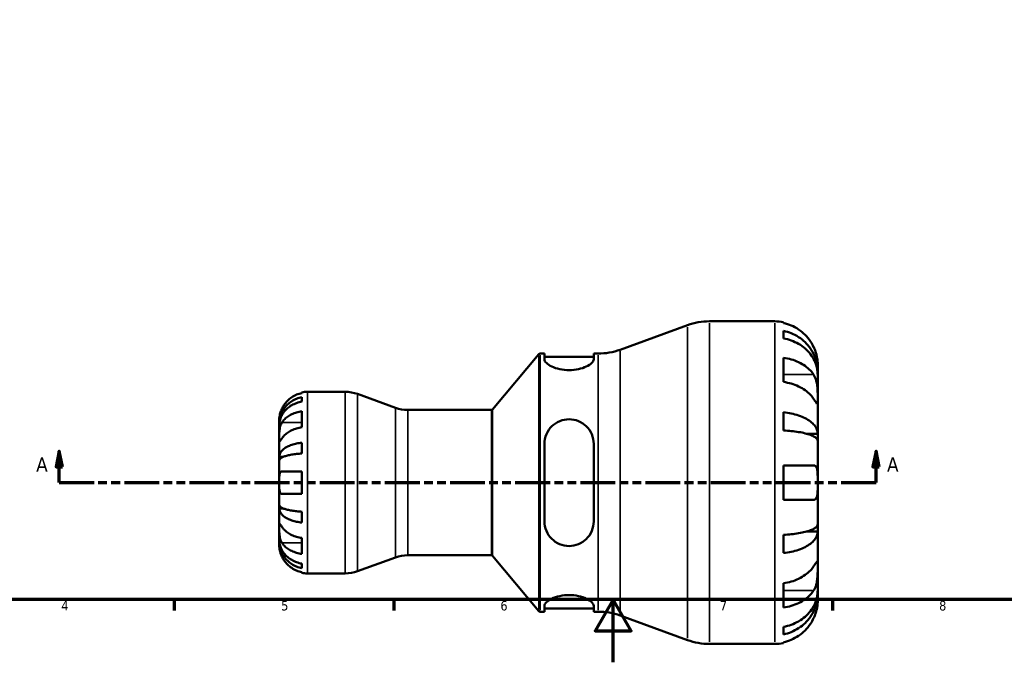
# Model space of a CAD drawing. Header units: millimetres. Extents: x 0 to 905, y -151 to 594.
# Tile 3 of 9: x 231 to 545, y 0 to 205. Entities that reach past the tile are written whole.
import ezdxf

# ---------------------------------------------------------------- set-up
doc = ezdxf.new("R2010")
doc.units = ezdxf.units.MM
doc.linetypes.add('DOUBLE_DASH_CHAIN', pattern=[1.2403, 0.6614, -0.0827, 0.1654, -0.0827, 0.1654, -0.0827])
for name, color, linetype, lineweight in [('Border (ANSI)', 7, 'Continuous', 70), ('Section Line (ANSI)', 7, 'DOUBLE_DASH_CHAIN', 70), ('Visible (ANSI)', 7, 'Continuous', 50), ('Visible Narrow (ANSI)', 7, 'Continuous', 35)]:
    doc.layers.add(name, color=color, linetype=linetype, lineweight=lineweight)
doc.styles.add('Label Text (ANSI)', font='tahoma.ttf')
doc.styles.add('Note Text (ANSI)', font='tahoma.ttf')

# ---------------------------------------------------------------- blocks, each defined once
blk = doc.blocks.new('Borders Default Border')
at = {"layer": 'Border (ANSI)'}
for p, q in [((280.33, 20), (280.33, 16.55)), ((350.42, 20), (350.42, 16.55)), ((490.58, 20), (490.58, 16.55))]:
    blk.add_line(p, q, dxfattribs=at)
at = {"layer": 'Border (ANSI)', "flags": 128}
for points in [[(20, 20), (20, 574), (821, 574), (821, 20), (20, 20)], [(420.5, 0), (420.5, 20), (414.73, 10), (426.27, 10), (420.5, 20)]]:
    blk.add_lwpolyline(points, dxfattribs=at)
at = {"layer": 'Border (ANSI)', "color": 230, "true_color": 0xff0080, "char_height": 3.05, "attachment_point": 7, "style": 'Note Text (ANSI)'}
for s, insert in [('4', (244.23, 16.55)), ('5', (314.48, 16.49)), ('6', (384.49, 16.49)), ('7', (454.6, 16.55)), ('8', (524.63, 16.48))]:
    blk.add_mtext(s, dxfattribs=dict(at, insert=insert))
blk = doc.blocks.new('2dTransSection0')
at = {"layer": 'Section Line (ANSI)', "linetype": 'Continuous'}
for p, q in [((243.57, 67.36), (242.57, 62.36)), ((243.57, 62.36), (243.57, 67.36)), ((244.57, 62.36), (243.57, 67.36)), ((504.5, 67.36), (503.5, 62.36)), ((504.5, 62.36), (504.5, 67.36)), ((505.5, 62.36), (504.5, 67.36)), ((242.57, 62.36), (244.57, 62.36)), ((243.57, 57.36), (243.57, 62.36)), ((503.5, 62.36), (505.5, 62.36)), ((504.5, 57.36), (504.5, 62.36)), ((243.57, 57.36), (254.78, 57.36)), ((493.3, 57.36), (504.5, 57.36))]:
    blk.add_line(p, q, dxfattribs=at)
at = {"layer": 'Section Line (ANSI)', "linetype": 'DOUBLE_DASH_CHAIN', "ltscale": 16.778378}
blk.add_line((243.57, 57.36), (504.5, 57.36), dxfattribs=at)
at = {"layer": 'Section Line (ANSI)', "linetype": 'Continuous', "flags": 128}
for points in [[(244.57, 62.36), (243.57, 67.36), (242.57, 62.36), (244.57, 62.36)], [(505.5, 62.36), (504.5, 67.36), (503.5, 62.36), (505.5, 62.36)]]:
    blk.add_lwpolyline(points, dxfattribs=at)
at = {"layer": 'Section Line (ANSI)'}
for points in [[(244.57, 62.36), (243.57, 67.36), (242.57, 62.36), (244.57, 62.36)], [(505.5, 62.36), (504.5, 67.36), (503.5, 62.36), (505.5, 62.36)]]:
    blk.add_solid(points, dxfattribs=at)
at = {"layer": 'Section Line (ANSI)', "char_height": 4.57, "attachment_point": 7, "style": 'Label Text (ANSI)'}
for insert in [(236.21, 60.86), (507.98, 60.86)]:
    blk.add_mtext('A', dxfattribs=dict(at, insert=insert))

msp = doc.modelspace()

# ---------------------------------------------------------------- linework, layer by layer
at = {"layer": 'Visible (ANSI)'}
for p, q in [((422.737, 99.802), (444.21, 107.618)), ((451.256, 108.86), (472.143, 108.86)), ((474.883, 108.583), (474.883, 108.289)), ((474.883, 105.796), (474.883, 103.395)), ((381.993, 80.739), (396.797, 98.382)), ((397.18, 98.56), (398.561, 98.56)), ((398.561, 98.56), (398.561, 96.662)), ((398.561, 97.53), (414.311, 97.53)), ((414.311, 98.56), (415.692, 98.56)), ((414.311, 96.662), (414.311, 98.56)), ((474.883, 97.248), (474.883, 89.498)), ((485.843, 92.746), (485.843, 95.16)), ((485.843, 92.746), (485.798, 92.746)), ((485.843, 91.781), (485.843, 92.746)), ((485.843, 84.089), (485.843, 91.781)), ((321.043, 85.953), (321.043, 86.178)), ((322.843, 86.36), (334.898, 86.36)), ((350.956, 81.26), (338.865, 85.661)), ((321.043, 83.212), (321.043, 84.645)), ((485.843, 72.982), (485.843, 84.089)), ((321.043, 75.032), (321.043, 80.124)), ((354.924, 80.56), (381.61, 80.56)), ((474.883, 79.823), (474.883, 74.028)), ((313.843, 76.073), (313.843, 77.36)), ((313.843, 75.583), (313.843, 76.073)), ((313.843, 76.073), (313.861, 76.073)), ((313.843, 71.502), (313.843, 75.583)), ((485.843, 72.982), (482.243, 72.982)), ((485.843, 70.653), (485.843, 72.982)), ((313.843, 65.601), (313.843, 71.502)), ((321.043, 66.635), (321.043, 70.095)), ((398.561, 69.72), (398.561, 45)), ((414.311, 45), (414.311, 69.72)), ((485.843, 57.36), (485.843, 70.653)), ((313.843, 64.419), (313.843, 65.601)), ((313.843, 65.601), (315.168, 65.601)), ((313.843, 57.36), (313.843, 64.419)), ((321.043, 53.76), (321.043, 60.96)), ((474.883, 62.84), (474.883, 51.88)), ((313.843, 50.302), (313.843, 57.36)), ((485.843, 44.067), (485.843, 57.36)), ((313.843, 49.119), (313.843, 50.302)), ((313.843, 43.218), (313.843, 49.119)), ((313.843, 49.119), (315.168, 49.119)), ((321.043, 44.626), (321.043, 48.085)), ((485.843, 41.739), (485.843, 44.067)), ((313.843, 39.137), (313.843, 43.218)), ((485.843, 41.739), (482.243, 41.739)), ((485.843, 30.632), (485.843, 41.739)), ((313.843, 38.647), (313.843, 39.137)), ((313.843, 37.36), (313.843, 38.647)), ((313.843, 38.647), (313.861, 38.647)), ((321.043, 34.597), (321.043, 39.688)), ((474.883, 40.692), (474.883, 34.897)), ((321.043, 30.075), (321.043, 31.508)), ((350.956, 33.461), (338.865, 29.06)), ((354.924, 34.16), (381.61, 34.16)), ((381.993, 33.982), (396.797, 16.339)), ((321.043, 28.542), (321.043, 28.768)), ((322.843, 28.36), (334.898, 28.36)), ((485.843, 22.939), (485.843, 30.632)), ((474.883, 25.223), (474.883, 17.473)), ((485.843, 21.975), (485.843, 22.939)), ((485.843, 21.975), (485.798, 21.975)), ((485.843, 19.56), (485.843, 21.975)), ((397.18, 16.16), (398.561, 16.16)), ((398.561, 18.058), (398.561, 16.16)), ((398.561, 17.19), (414.311, 17.19)), ((414.311, 16.16), (414.311, 18.058)), ((414.311, 16.16), (415.692, 16.16)), ((422.737, 14.918), (444.21, 7.102)), ((474.883, 11.325), (474.883, 8.925)), ((474.883, 6.431), (474.883, 6.137)), ((451.256, 5.86), (472.143, 5.86))]:
    msp.add_line(p, q, dxfattribs=at)
for centre, radius, start, end in [((451.256, 88.26), 20.6, 90, 110), ((472.143, 95.16), 13.7, 78.46304, 90), ((397.18, 98.06), 0.5, 90, 140), ((415.692, 119.16), 20.6, 270, 290), ((322.843, 77.36), 9, 90, 101.53696), ((334.898, 74.76), 11.6, 70, 90), ((354.924, 92.16), 11.6, 250, 270), ((381.61, 81.06), 0.5, 270, 320), ((354.924, 22.56), 11.6, 90, 110), ((381.61, 33.66), 0.5, 40, 90), ((322.843, 37.36), 9, 258.46304, 270), ((334.898, 39.96), 11.6, 270, 290), ((397.18, 16.66), 0.5, 220, 270), ((415.692, -4.44), 20.6, 70, 90), ((451.256, 26.46), 20.6, 250, 270), ((472.143, 19.56), 13.7, 270, 281.53696)]:
    msp.add_arc(centre, radius, start, end, dxfattribs=at)
for points, knots in [([(484.543, 100.64), (484.259, 101.249), (483.915, 101.867), (483.011, 103.226), (482.416, 103.943), (481.219, 105.144), (480.507, 105.74), (478.975, 106.768), (478.154, 107.2), (476.615, 107.839), (475.76, 108.109), (474.883, 108.289)], [6.7014631, 6.7014631, 6.7014631, 6.7014631, 6.8954608, 6.8954608, 7.1504627, 7.1504627, 7.4042493, 7.4042493, 7.6580359, 7.6580359, 7.9042107, 7.9042107, 7.9042107, 7.9042107]), ([(474.883, 105.796), (475.762, 105.621), (476.62, 105.359), (478.16, 104.741), (478.981, 104.323), (480.514, 103.33), (481.225, 102.754), (482.422, 101.593), (483.016, 100.902), (484.042, 99.412), (484.473, 98.614), (485.121, 97.094), (485.399, 96.232), (485.76, 94.469), (485.843, 93.569), (485.843, 92.746)], [0.2599146, 0.2599146, 0.2599146, 0.2599146, 0.5066244, 0.5066244, 0.7603314, 0.7603314, 1.0140383, 1.0140383, 1.2683929, 1.2683929, 1.5227474, 1.5227474, 1.7780365, 1.7780365, 2.0333255, 2.0333255, 2.0333255, 2.0333255]), ([(485.843, 91.781), (485.843, 92.514), (485.76, 93.315), (485.399, 94.884), (485.121, 95.651), (484.473, 97.004), (484.042, 97.714), (483.016, 99.04), (482.422, 99.656), (481.225, 100.688), (480.514, 101.201), (478.981, 102.085), (478.16, 102.456), (476.62, 103.007), (475.762, 103.24), (474.883, 103.395)], [6.1080207, 6.1080207, 6.1080207, 6.1080207, 6.3633097, 6.3633097, 6.6185987, 6.6185987, 6.8729533, 6.8729533, 7.1273079, 7.1273079, 7.3810148, 7.3810148, 7.6347217, 7.6347217, 7.8814316, 7.8814316, 7.8814316, 7.8814316]), ([(485.843, 95.16), (485.843, 95.16), (485.844, 95.225), (485.839, 95.492), (485.833, 95.706), (485.783, 96.362), (485.726, 96.846), (485.54, 97.782), (485.443, 98.182), (485.226, 98.915), (485.118, 99.238), (484.868, 99.904), (484.725, 100.245), (484.561, 100.601), (484.552, 100.62), (484.543, 100.64)], [-3.8069636, -3.8069636, -3.8069636, -3.8069636, -3.66149521, -3.66149521, -3.50091008, -3.50091008, -3.28761589, -3.28761589, -3.14678887, -3.14678887, -3.03965239, -3.03965239, -2.92712913, -2.92712913, -2.92052485, -2.92052485, -2.92052485, -2.92052485]), ([(414.311, 96.662), (414.311, 96.342), (414.102, 95.956), (413.268, 95.162), (412.644, 94.755), (411.24, 94.094), (410.381, 93.788), (408.477, 93.363), (407.43, 93.249), (405.442, 93.249), (404.395, 93.363), (402.491, 93.788), (401.632, 94.094), (400.228, 94.755), (399.604, 95.162), (398.77, 95.956), (398.561, 96.342), (398.561, 96.662)], [1.2026214, 1.2026214, 1.2026214, 1.2026214, 1.5235617, 1.5235617, 1.844502, 1.844502, 2.1425977, 2.1425977, 2.4406934, 2.4406934, 2.738789, 2.738789, 3.0368847, 3.0368847, 3.357825, 3.357825, 3.6787653, 3.6787653, 3.6787653, 3.6787653]), ([(474.883, 97.248), (475.76, 97.12), (476.615, 96.929), (478.154, 96.477), (478.975, 96.171), (480.507, 95.445), (481.219, 95.024), (482.416, 94.174), (483.011, 93.667), (483.915, 92.706), (484.259, 92.269), (484.543, 91.839)], [0.2599207, 0.2599207, 0.2599207, 0.2599207, 0.5060955, 0.5060955, 0.7598821, 0.7598821, 1.0136687, 1.0136687, 1.2686706, 1.2686706, 1.4626683, 1.4626683, 1.4626683, 1.4626683]), ([(484.543, 91.839), (484.615, 91.729), (484.685, 91.614), (484.9, 91.227), (485.033, 90.935), (485.276, 90.285), (485.382, 89.927), (485.593, 89.018), (485.677, 88.458), (485.8, 87.202), (485.824, 86.519), (485.846, 85.21), (485.843, 84.601), (485.843, 84.089)], [-0.88258817, -0.88258817, -0.88258817, -0.88258817, -0.83131882, -0.83131882, -0.71751154, -0.71751154, -0.59663723, -0.59663723, -0.42537059, -0.42537059, -0.21744966, -0.21744966, 0, 0, 0, 0]), ([(484.543, 84.089), (484.259, 84.519), (483.915, 84.956), (483.011, 85.917), (482.416, 86.424), (481.219, 87.274), (480.507, 87.695), (478.975, 88.422), (478.154, 88.727), (476.615, 89.179), (475.76, 89.37), (474.883, 89.498)], [6.7014618, 6.7014618, 6.7014618, 6.7014618, 6.8954596, 6.8954596, 7.1504614, 7.1504614, 7.404248, 7.404248, 7.6580347, 7.6580347, 7.9042095, 7.9042095, 7.9042095, 7.9042095]), ([(321.043, 85.953), (320.469, 85.834), (319.908, 85.657), (318.898, 85.237), (318.359, 84.953), (317.352, 84.277), (316.885, 83.885), (316.099, 83.095), (315.707, 82.622), (315.121, 81.74), (314.902, 81.348), (314.719, 80.96)], [0.17075309, 0.17075309, 0.17075309, 0.17075309, 0.33215152, 0.33215152, 0.49888818, 0.49888818, 0.66562485, 0.66562485, 0.83351137, 0.83351137, 0.95687373, 0.95687373, 0.95687373, 0.95687373]), ([(313.843, 76.073), (313.843, 76.614), (313.898, 77.206), (314.135, 78.363), (314.317, 78.93), (314.744, 79.928), (315.026, 80.452), (315.7, 81.431), (316.091, 81.885), (316.877, 82.647), (317.344, 83.025), (318.351, 83.678), (318.89, 83.952), (319.902, 84.358), (320.466, 84.531), (321.043, 84.645)], [4.0142509, 4.0142509, 4.0142509, 4.0142509, 4.1819549, 4.1819549, 4.3496588, 4.3496588, 4.5167189, 4.5167189, 4.6837789, 4.6837789, 4.8504333, 4.8504333, 5.0170876, 5.0170876, 5.1791816, 5.1791816, 5.1791816, 5.1791816]), ([(321.043, 83.212), (320.466, 83.11), (319.902, 82.957), (318.89, 82.595), (318.351, 82.351), (317.344, 81.771), (316.877, 81.434), (316.091, 80.756), (315.7, 80.351), (315.026, 79.481), (314.744, 79.014), (314.317, 78.126), (314.135, 77.622), (313.898, 76.591), (313.843, 76.065), (313.843, 75.583)], [0.1707461, 0.1707461, 0.1707461, 0.1707461, 0.33284, 0.33284, 0.4994944, 0.4994944, 0.6661487, 0.6661487, 0.8332087, 0.8332087, 1.0002688, 1.0002688, 1.1679728, 1.1679728, 1.3356767, 1.3356767, 1.3356767, 1.3356767]), ([(485.843, 84.089), (485.843, 83.796), (485.843, 83.537), (485.841, 83.082), (485.838, 82.894), (485.812, 82.57), (485.783, 82.479), (485.661, 82.489), (485.572, 82.581), (485.355, 82.87), (485.248, 83.026), (485.001, 83.394), (484.863, 83.603), (484.657, 83.916), (484.601, 84.001), (484.543, 84.089)], [0, 0, 0, 0, 0.12440624, 0.12440624, 0.25737577, 0.25737577, 0.43640639, 0.43640639, 0.60674695, 0.60674695, 0.72547468, 0.72547468, 0.84017914, 0.84017914, 0.8811518, 0.8811518, 0.8811518, 0.8811518]), ([(314.719, 80.96), (314.652, 80.817), (314.588, 80.673), (314.438, 80.313), (314.357, 80.099), (314.208, 79.658), (314.143, 79.434), (314.009, 78.908), (313.955, 78.622), (313.873, 78.06), (313.856, 77.81), (313.841, 77.454), (313.843, 77.36), (313.843, 77.36)], [-0.57647647, -0.57647647, -0.57647647, -0.57647647, -0.52968676, -0.52968676, -0.46054026, -0.46054026, -0.38562403, -0.38562403, -0.27730827, -0.27730827, -0.14258086, -0.14258086, 0, 0, 0, 0]), ([(314.719, 76.593), (314.9, 76.865), (315.117, 77.139), (315.697, 77.759), (316.086, 78.093), (316.871, 78.653), (317.339, 78.932), (318.347, 79.412), (318.887, 79.614), (319.901, 79.913), (320.465, 80.04), (321.043, 80.124)], [4.42789013, 4.42789013, 4.42789013, 4.42789013, 4.54980941, 4.54980941, 4.7172218, 4.7172218, 4.88443989, 4.88443989, 5.05165798, 5.05165798, 5.21398971, 5.21398971, 5.21398971, 5.21398971]), ([(474.883, 79.823), (475.762, 79.732), (476.62, 79.594), (478.16, 79.27), (478.981, 79.051), (480.514, 78.53), (481.225, 78.228), (482.422, 77.62), (483.016, 77.257), (484.042, 76.476), (484.473, 76.058), (485.121, 75.261), (485.399, 74.809), (485.76, 73.885), (485.843, 73.414), (485.843, 72.982)], [0.2599146, 0.2599146, 0.2599146, 0.2599146, 0.5066244, 0.5066244, 0.7603314, 0.7603314, 1.0140383, 1.0140383, 1.2683929, 1.2683929, 1.5227474, 1.5227474, 1.7780365, 1.7780365, 2.0333255, 2.0333255, 2.0333255, 2.0333255]), ([(313.843, 71.502), (313.843, 71.686), (313.843, 71.888), (313.844, 72.339), (313.846, 72.589), (313.861, 73.217), (313.879, 73.603), (313.956, 74.356), (314.011, 74.717), (314.148, 75.303), (314.216, 75.532), (314.374, 75.957), (314.462, 76.151), (314.61, 76.422), (314.664, 76.51), (314.719, 76.593)], [0, 0, 0, 0, 0.07774953, 0.07774953, 0.16081914, 0.16081914, 0.27783798, 0.27783798, 0.3882896, 0.3882896, 0.46542959, 0.46542959, 0.54035429, 0.54035429, 0.57953204, 0.57953204, 0.57953204, 0.57953204]), ([(398.561, 69.72), (398.561, 70.741), (398.77, 71.815), (399.604, 73.78), (400.228, 74.671), (401.632, 76.031), (402.491, 76.613), (404.395, 77.395), (405.442, 77.595), (406.436, 77.595), (407.43, 77.595), (408.477, 77.395), (410.381, 76.613), (411.24, 76.031), (412.644, 74.671), (413.268, 73.78), (414.102, 71.815), (414.311, 70.741), (414.311, 69.72)], [-1.238072, -1.238072, -1.238072, -1.238072, -0.9171317, -0.9171317, -0.5961913, -0.5961913, -0.2980957, -0.2980957, 0, 0, 0, 0.2980957, 0.2980957, 0.5961913, 0.5961913, 0.9171317, 0.9171317, 1.238072, 1.238072, 1.238072, 1.238072]), ([(321.043, 75.032), (320.469, 74.949), (319.908, 74.823), (318.898, 74.526), (318.359, 74.326), (317.352, 73.848), (316.885, 73.571), (316.099, 73.012), (315.707, 72.678), (315.121, 72.054), (314.902, 71.776), (314.719, 71.502)], [0.17075309, 0.17075309, 0.17075309, 0.17075309, 0.33215152, 0.33215152, 0.49888818, 0.49888818, 0.66562485, 0.66562485, 0.83351137, 0.83351137, 0.95687373, 0.95687373, 0.95687373, 0.95687373]), ([(485.843, 70.653), (485.843, 70.867), (485.76, 71.099), (485.399, 71.555), (485.121, 71.778), (484.473, 72.171), (484.042, 72.378), (483.016, 72.763), (482.422, 72.942), (481.225, 73.242), (480.514, 73.391), (478.981, 73.648), (478.16, 73.756), (476.62, 73.916), (475.762, 73.983), (474.883, 74.028)], [6.108021, 6.108021, 6.108021, 6.108021, 6.3633101, 6.3633101, 6.6185991, 6.6185991, 6.8729537, 6.8729537, 7.1273082, 7.1273082, 7.3810152, 7.3810152, 7.6347221, 7.6347221, 7.881432, 7.881432, 7.881432, 7.881432]), ([(314.719, 71.502), (314.66, 71.414), (314.603, 71.329), (314.453, 71.104), (314.366, 70.975), (314.21, 70.75), (314.142, 70.656), (314.008, 70.49), (313.955, 70.443), (313.873, 70.456), (313.856, 70.547), (313.841, 70.9), (313.843, 71.166), (313.843, 71.502)], [-0.58004807, -0.58004807, -0.58004807, -0.58004807, -0.5384523, -0.5384523, -0.46383793, -0.46383793, -0.3862639, -0.3862639, -0.27840269, -0.27840269, -0.14277912, -0.14277912, 0, 0, 0, 0]), ([(313.843, 65.601), (313.843, 65.885), (313.898, 66.195), (314.135, 66.802), (314.317, 67.099), (314.744, 67.622), (315.026, 67.897), (315.7, 68.41), (316.091, 68.648), (316.877, 69.047), (317.344, 69.246), (318.351, 69.588), (318.89, 69.731), (319.902, 69.945), (320.466, 70.035), (321.043, 70.095)], [4.0142509, 4.0142509, 4.0142509, 4.0142509, 4.1819549, 4.1819549, 4.3496588, 4.3496588, 4.5167189, 4.5167189, 4.6837789, 4.6837789, 4.8504333, 4.8504333, 5.0170876, 5.0170876, 5.1791816, 5.1791816, 5.1791816, 5.1791816]), ([(321.043, 66.635), (320.466, 66.606), (319.902, 66.561), (318.89, 66.456), (318.351, 66.385), (317.344, 66.217), (316.877, 66.119), (316.091, 65.922), (315.7, 65.804), (315.026, 65.551), (314.744, 65.416), (314.317, 65.157), (314.135, 65.011), (313.898, 64.711), (313.843, 64.559), (313.843, 64.419)], [0.1707461, 0.1707461, 0.1707461, 0.1707461, 0.33284, 0.33284, 0.4994944, 0.4994944, 0.6661487, 0.6661487, 0.8332087, 0.8332087, 1.0002688, 1.0002688, 1.1679728, 1.1679728, 1.3356767, 1.3356767, 1.3356767, 1.3356767]), ([(313.843, 57.36), (313.843, 57.64), (313.843, 57.92), (313.845, 58.488), (313.847, 58.773), (313.87, 59.451), (313.898, 59.814), (314.005, 60.316), (314.065, 60.486), (314.204, 60.718), (314.272, 60.794), (314.432, 60.907), (314.523, 60.941), (314.654, 60.958), (314.686, 60.96), (314.719, 60.96)], [-2.49913258, -2.49913258, -2.49913258, -2.49913258, -2.41505436, -2.41505436, -2.32384732, -2.32384732, -2.1841143, -2.1841143, -2.08674766, -2.08674766, -2.01440674, -2.01440674, -1.93994266, -1.93994266, -1.91637503, -1.91637503, -1.91637503, -1.91637503]), ([(314.719, 60.96), (314.9, 60.96), (315.117, 60.96), (315.697, 60.96), (316.086, 60.96), (316.871, 60.96), (317.339, 60.96), (318.347, 60.96), (318.887, 60.96), (319.901, 60.96), (320.465, 60.96), (321.043, 60.96)], [4.42789013, 4.42789013, 4.42789013, 4.42789013, 4.54980941, 4.54980941, 4.7172218, 4.7172218, 4.88443989, 4.88443989, 5.05165798, 5.05165798, 5.21398971, 5.21398971, 5.21398971, 5.21398971]), ([(474.883, 62.84), (475.76, 62.84), (476.615, 62.84), (478.154, 62.84), (478.975, 62.84), (480.507, 62.84), (481.219, 62.84), (482.416, 62.84), (483.011, 62.84), (483.915, 62.84), (484.259, 62.84), (484.543, 62.84)], [0.2599207, 0.2599207, 0.2599207, 0.2599207, 0.5060955, 0.5060955, 0.7598821, 0.7598821, 1.0136687, 1.0136687, 1.2686706, 1.2686706, 1.4626683, 1.4626683, 1.4626683, 1.4626683]), ([(484.543, 62.84), (484.662, 62.84), (484.774, 62.822), (484.981, 62.749), (485.075, 62.694), (485.268, 62.527), (485.361, 62.404), (485.582, 61.976), (485.675, 61.611), (485.8, 60.675), (485.824, 60.1), (485.846, 58.802), (485.843, 58.086), (485.843, 57.36)], [-0.88750525, -0.88750525, -0.88750525, -0.88750525, -0.80173063, -0.80173063, -0.71749065, -0.71749065, -0.61201244, -0.61201244, -0.42351907, -0.42351907, -0.21762077, -0.21762077, 0, 0, 0, 0]), ([(314.719, 53.76), (314.652, 53.76), (314.588, 53.769), (314.438, 53.812), (314.357, 53.858), (314.208, 53.995), (314.143, 54.091), (314.009, 54.381), (313.955, 54.599), (313.873, 55.181), (313.856, 55.56), (313.841, 56.414), (313.843, 56.885), (313.843, 57.36)], [-0.57647647, -0.57647647, -0.57647647, -0.57647647, -0.52968676, -0.52968676, -0.46054026, -0.46054026, -0.38562403, -0.38562403, -0.27730827, -0.27730827, -0.14258086, -0.14258086, 0, 0, 0, 0]), ([(485.843, 57.36), (485.843, 56.852), (485.844, 56.347), (485.838, 55.265), (485.829, 54.705), (485.767, 53.743), (485.717, 53.339), (485.559, 52.709), (485.46, 52.471), (485.251, 52.179), (485.16, 52.09), (484.966, 51.964), (484.865, 51.924), (484.688, 51.887), (484.617, 51.88), (484.543, 51.88)], [0, 0, 0, 0, 0.15239694, 0.15239694, 0.33751117, 0.33751117, 0.50564195, 0.50564195, 0.65170239, 0.65170239, 0.74310836, 0.74310836, 0.8255616, 0.8255616, 0.87754743, 0.87754743, 0.87754743, 0.87754743]), ([(321.043, 53.76), (320.469, 53.76), (319.908, 53.76), (318.898, 53.76), (318.359, 53.76), (317.352, 53.76), (316.885, 53.76), (316.099, 53.76), (315.707, 53.76), (315.121, 53.76), (314.902, 53.76), (314.719, 53.76)], [0.17075309, 0.17075309, 0.17075309, 0.17075309, 0.33215152, 0.33215152, 0.49888818, 0.49888818, 0.66562485, 0.66562485, 0.83351137, 0.83351137, 0.95687373, 0.95687373, 0.95687373, 0.95687373]), ([(484.543, 51.88), (484.259, 51.88), (483.915, 51.88), (483.011, 51.88), (482.416, 51.88), (481.219, 51.88), (480.507, 51.88), (478.975, 51.88), (478.154, 51.88), (476.615, 51.88), (475.76, 51.88), (474.883, 51.88)], [6.7014631, 6.7014631, 6.7014631, 6.7014631, 6.8954608, 6.8954608, 7.1504627, 7.1504627, 7.4042493, 7.4042493, 7.6580359, 7.6580359, 7.9042107, 7.9042107, 7.9042107, 7.9042107]), ([(313.843, 50.302), (313.843, 50.162), (313.898, 50.009), (314.134, 49.71), (314.316, 49.564), (314.742, 49.306), (315.024, 49.17), (315.697, 48.917), (316.086, 48.8), (316.872, 48.603), (317.339, 48.505), (318.347, 48.336), (318.886, 48.265), (319.9, 48.159), (320.465, 48.115), (321.043, 48.085)], [4.0142513, 4.0142513, 4.0142513, 4.0142513, 4.1817861, 4.1817861, 4.3493209, 4.3493209, 4.5162129, 4.5162129, 4.683105, 4.683105, 4.8499282, 4.8499282, 5.0167515, 5.0167515, 5.1791755, 5.1791755, 5.1791755, 5.1791755]), ([(321.043, 44.626), (320.465, 44.686), (319.9, 44.776), (318.886, 44.99), (318.347, 45.134), (317.339, 45.476), (316.872, 45.675), (316.086, 46.075), (315.697, 46.313), (315.024, 46.826), (314.742, 47.1), (314.316, 47.623), (314.134, 47.92), (313.898, 48.526), (313.843, 48.836), (313.843, 49.119)], [0.1707525, 0.1707525, 0.1707525, 0.1707525, 0.3331765, 0.3331765, 0.4999998, 0.4999998, 0.6668231, 0.6668231, 0.8337151, 0.8337151, 1.0006071, 1.0006071, 1.1681419, 1.1681419, 1.3356767, 1.3356767, 1.3356767, 1.3356767]), ([(313.843, 43.218), (313.843, 43.401), (313.843, 43.564), (313.844, 43.853), (313.846, 43.975), (313.861, 44.197), (313.879, 44.266), (313.956, 44.278), (314.011, 44.228), (314.148, 44.056), (314.216, 43.961), (314.374, 43.734), (314.462, 43.603), (314.61, 43.381), (314.664, 43.301), (314.719, 43.218)], [0, 0, 0, 0, 0.07774953, 0.07774953, 0.16081914, 0.16081914, 0.27783798, 0.27783798, 0.3882896, 0.3882896, 0.46542959, 0.46542959, 0.54035429, 0.54035429, 0.57953204, 0.57953204, 0.57953204, 0.57953204]), ([(414.311, 45), (414.311, 43.98), (414.102, 42.905), (413.268, 40.941), (412.644, 40.05), (411.24, 38.69), (410.381, 38.107), (408.477, 37.325), (407.43, 37.125), (405.42, 37.125), (404.352, 37.334), (402.416, 38.148), (401.547, 38.752), (400.166, 40.133), (399.565, 41.013), (398.762, 42.946), (398.561, 44.001), (398.561, 45)], [1.2026214, 1.2026214, 1.2026214, 1.2026214, 1.5235617, 1.5235617, 1.844502, 1.844502, 2.1425977, 2.1425977, 2.4406934, 2.4406934, 2.7453998, 2.7453998, 3.0501062, 3.0501062, 3.3644768, 3.3644768, 3.6788474, 3.6788474, 3.6788474, 3.6788474]), ([(474.883, 40.692), (475.762, 40.737), (476.62, 40.805), (478.16, 40.965), (478.981, 41.073), (480.514, 41.33), (481.225, 41.479), (482.422, 41.779), (483.016, 41.958), (484.042, 42.343), (484.473, 42.549), (485.121, 42.942), (485.399, 43.165), (485.76, 43.621), (485.843, 43.854), (485.843, 44.067)], [0.2599146, 0.2599146, 0.2599146, 0.2599146, 0.5066244, 0.5066244, 0.7603314, 0.7603314, 1.0140383, 1.0140383, 1.2683929, 1.2683929, 1.5227474, 1.5227474, 1.7780365, 1.7780365, 2.0333255, 2.0333255, 2.0333255, 2.0333255]), ([(314.719, 38.127), (314.66, 38.215), (314.603, 38.31), (314.453, 38.587), (314.366, 38.782), (314.21, 39.209), (314.142, 39.44), (314.008, 40.02), (313.955, 40.373), (313.873, 41.18), (313.856, 41.625), (313.841, 42.482), (313.843, 42.881), (313.843, 43.218)], [-0.58004807, -0.58004807, -0.58004807, -0.58004807, -0.5384523, -0.5384523, -0.46383793, -0.46383793, -0.3862639, -0.3862639, -0.27840269, -0.27840269, -0.14277912, -0.14277912, 0, 0, 0, 0]), ([(314.719, 43.218), (314.902, 42.944), (315.121, 42.666), (315.707, 42.043), (316.099, 41.709), (316.885, 41.15), (317.352, 40.873), (318.359, 40.395), (318.898, 40.194), (319.908, 39.897), (320.469, 39.771), (321.043, 39.688)], [4.42788405, 4.42788405, 4.42788405, 4.42788405, 4.5512464, 4.5512464, 4.71913293, 4.71913293, 4.88586959, 4.88586959, 5.05260626, 5.05260626, 5.21400469, 5.21400469, 5.21400469, 5.21400469]), ([(485.843, 41.739), (485.843, 41.307), (485.76, 40.835), (485.399, 39.911), (485.121, 39.459), (484.473, 38.662), (484.042, 38.244), (483.016, 37.463), (482.422, 37.1), (481.225, 36.492), (480.514, 36.19), (478.981, 35.669), (478.16, 35.45), (476.62, 35.126), (475.762, 34.989), (474.883, 34.897)], [6.1080207, 6.1080207, 6.1080207, 6.1080207, 6.3633097, 6.3633097, 6.6185987, 6.6185987, 6.8729533, 6.8729533, 7.1273079, 7.1273079, 7.3810148, 7.3810148, 7.6347217, 7.6347217, 7.8814316, 7.8814316, 7.8814316, 7.8814316]), ([(313.843, 39.137), (313.843, 38.655), (313.898, 38.129), (314.135, 37.099), (314.317, 36.595), (314.744, 35.706), (315.026, 35.24), (315.7, 34.369), (316.091, 33.965), (316.877, 33.286), (317.344, 32.95), (318.351, 32.369), (318.89, 32.125), (319.902, 31.763), (320.466, 31.61), (321.043, 31.508)], [4.0142509, 4.0142509, 4.0142509, 4.0142509, 4.1819549, 4.1819549, 4.3496588, 4.3496588, 4.5167189, 4.5167189, 4.6837789, 4.6837789, 4.8504333, 4.8504333, 5.0170876, 5.0170876, 5.1791816, 5.1791816, 5.1791816, 5.1791816]), ([(321.043, 30.075), (320.465, 30.19), (319.9, 30.363), (318.886, 30.77), (318.347, 31.045), (317.339, 31.698), (316.872, 32.077), (316.086, 32.84), (315.697, 33.294), (315.024, 34.272), (314.742, 34.796), (314.316, 35.793), (314.134, 36.359), (313.898, 37.516), (313.843, 38.106), (313.843, 38.647)], [0.1707525, 0.1707525, 0.1707525, 0.1707525, 0.3331765, 0.3331765, 0.4999998, 0.4999998, 0.6668231, 0.6668231, 0.8337151, 0.8337151, 1.0006071, 1.0006071, 1.1681419, 1.1681419, 1.3356767, 1.3356767, 1.3356767, 1.3356767]), ([(321.043, 34.597), (320.465, 34.681), (319.901, 34.807), (318.887, 35.106), (318.347, 35.308), (317.339, 35.789), (316.871, 36.067), (316.086, 36.627), (315.697, 36.961), (315.117, 37.581), (314.9, 37.856), (314.719, 38.127)], [0.1707715, 0.1707715, 0.1707715, 0.1707715, 0.33310322, 0.33310322, 0.50032131, 0.50032131, 0.6675394, 0.6675394, 0.83495179, 0.83495179, 0.95687108, 0.95687108, 0.95687108, 0.95687108]), ([(313.843, 37.36), (313.843, 37.36), (313.843, 37.327), (313.845, 37.192), (313.847, 37.086), (313.869, 36.736), (313.896, 36.452), (314.002, 35.851), (314.066, 35.566), (314.238, 34.963), (314.343, 34.651), (314.545, 34.144), (314.629, 33.951), (314.719, 33.76)], [0, 0, 0, 0, 0.0846147, 0.0846147, 0.17434238, 0.17434238, 0.3108876, 0.3108876, 0.41427185, 0.41427185, 0.5166571, 0.5166571, 0.58005471, 0.58005471, 0.58005471, 0.58005471]), ([(314.719, 33.76), (314.902, 33.372), (315.121, 32.98), (315.707, 32.098), (316.099, 31.626), (316.885, 30.835), (317.352, 30.443), (318.359, 29.768), (318.898, 29.484), (319.908, 29.063), (320.469, 28.886), (321.043, 28.768)], [4.42788405, 4.42788405, 4.42788405, 4.42788405, 4.5512464, 4.5512464, 4.71913293, 4.71913293, 4.88586959, 4.88586959, 5.05260626, 5.05260626, 5.21400469, 5.21400469, 5.21400469, 5.21400469]), ([(484.543, 30.632), (484.615, 30.741), (484.685, 30.847), (484.9, 31.173), (485.033, 31.375), (485.276, 31.736), (485.382, 31.888), (485.593, 32.163), (485.677, 32.244), (485.8, 32.227), (485.824, 32.088), (485.846, 31.549), (485.843, 31.144), (485.843, 30.632)], [-0.88258817, -0.88258817, -0.88258817, -0.88258817, -0.83131882, -0.83131882, -0.71751154, -0.71751154, -0.59663723, -0.59663723, -0.42537059, -0.42537059, -0.21744966, -0.21744966, 0, 0, 0, 0]), ([(474.883, 25.223), (475.76, 25.35), (476.615, 25.541), (478.154, 25.993), (478.975, 26.299), (480.507, 27.025), (481.219, 27.447), (482.416, 28.296), (483.011, 28.803), (483.915, 29.764), (484.259, 30.201), (484.543, 30.632)], [0.2599207, 0.2599207, 0.2599207, 0.2599207, 0.5060955, 0.5060955, 0.7598821, 0.7598821, 1.0136687, 1.0136687, 1.2686706, 1.2686706, 1.4626683, 1.4626683, 1.4626683, 1.4626683]), ([(485.843, 30.632), (485.843, 30.338), (485.843, 30.013), (485.841, 29.285), (485.838, 28.883), (485.812, 27.895), (485.783, 27.303), (485.661, 26.146), (485.572, 25.591), (485.355, 24.698), (485.248, 24.35), (485.001, 23.71), (484.863, 23.419), (484.657, 23.06), (484.601, 22.969), (484.543, 22.882)], [0, 0, 0, 0, 0.12440624, 0.12440624, 0.25737577, 0.25737577, 0.43640639, 0.43640639, 0.60674695, 0.60674695, 0.72547468, 0.72547468, 0.84017914, 0.84017914, 0.8811518, 0.8811518, 0.8811518, 0.8811518]), ([(474.883, 11.325), (475.762, 11.48), (476.62, 11.713), (478.16, 12.264), (478.981, 12.635), (480.514, 13.519), (481.225, 14.032), (482.422, 15.065), (483.016, 15.68), (484.042, 17.006), (484.473, 17.716), (485.121, 19.069), (485.399, 19.837), (485.76, 21.405), (485.843, 22.206), (485.843, 22.939)], [0.2599146, 0.2599146, 0.2599146, 0.2599146, 0.5066244, 0.5066244, 0.7603314, 0.7603314, 1.0140383, 1.0140383, 1.2683929, 1.2683929, 1.5227474, 1.5227474, 1.7780365, 1.7780365, 2.0333255, 2.0333255, 2.0333255, 2.0333255]), ([(484.543, 22.882), (484.259, 22.451), (483.915, 22.014), (483.011, 21.053), (482.416, 20.546), (481.219, 19.697), (480.507, 19.275), (478.975, 18.549), (478.154, 18.243), (476.615, 17.791), (475.76, 17.6), (474.883, 17.473)], [6.7014617, 6.7014617, 6.7014617, 6.7014617, 6.8954595, 6.8954595, 7.1504613, 7.1504613, 7.4042479, 7.4042479, 7.6580346, 7.6580346, 7.9042094, 7.9042094, 7.9042094, 7.9042094]), ([(398.561, 18.058), (398.561, 18.379), (398.77, 18.765), (399.604, 19.559), (400.228, 19.965), (401.632, 20.626), (402.491, 20.933), (404.395, 21.357), (405.442, 21.472), (406.436, 21.472), (407.43, 21.472), (408.477, 21.357), (410.381, 20.933), (411.24, 20.626), (412.644, 19.965), (413.268, 19.559), (414.102, 18.765), (414.311, 18.379), (414.311, 18.058)], [-1.238072, -1.238072, -1.238072, -1.238072, -0.9171317, -0.9171317, -0.5961913, -0.5961913, -0.2980957, -0.2980957, 0, 0, 0, 0.2980957, 0.2980957, 0.5961913, 0.5961913, 0.9171317, 0.9171317, 1.238072, 1.238072, 1.238072, 1.238072]), ([(485.843, 21.975), (485.843, 21.151), (485.76, 20.251), (485.399, 18.489), (485.121, 17.626), (484.473, 16.106), (484.042, 15.308), (483.016, 13.819), (482.422, 13.127), (481.225, 11.966), (480.514, 11.391), (478.981, 10.397), (478.16, 9.98), (476.62, 9.361), (475.762, 9.099), (474.883, 8.925)], [6.1080207, 6.1080207, 6.1080207, 6.1080207, 6.3633097, 6.3633097, 6.6185987, 6.6185987, 6.8729533, 6.8729533, 7.1273079, 7.1273079, 7.3810148, 7.3810148, 7.6347217, 7.6347217, 7.8814316, 7.8814316, 7.8814316, 7.8814316]), ([(484.543, 14.08), (484.631, 14.27), (484.716, 14.461), (484.93, 14.974), (485.051, 15.295), (485.278, 15.967), (485.379, 16.313), (485.591, 17.148), (485.677, 17.609), (485.8, 18.49), (485.824, 18.873), (485.846, 19.417), (485.843, 19.56), (485.843, 19.56)], [-0.87644907, -0.87644907, -0.87644907, -0.87644907, -0.81463218, -0.81463218, -0.7114626, -0.7114626, -0.59653466, -0.59653466, -0.4233389, -0.4233389, -0.21709986, -0.21709986, 0, 0, 0, 0]), ([(474.883, 6.431), (475.76, 6.611), (476.615, 6.881), (478.154, 7.521), (478.975, 7.953), (480.507, 8.98), (481.219, 9.576), (482.416, 10.777), (483.011, 11.494), (483.915, 12.853), (484.259, 13.471), (484.543, 14.08)], [0.2599207, 0.2599207, 0.2599207, 0.2599207, 0.5060955, 0.5060955, 0.7598821, 0.7598821, 1.0136687, 1.0136687, 1.2686706, 1.2686706, 1.4626683, 1.4626683, 1.4626683, 1.4626683])]:
    msp.add_open_spline(points, degree=3, knots=knots, dxfattribs=at)
at = {"layer": 'Visible Narrow (ANSI)'}
for p, q in [((444.21, 7.721), (444.21, 106.999)), ((451.256, 108.226), (451.256, 6.494)), ((472.143, 6.494), (472.143, 108.226)), ((396.797, 16.844), (396.797, 97.877)), ((397.18, 98.053), (397.18, 16.667)), ((415.692, 16.667), (415.692, 98.053)), ((422.737, 99.28), (422.737, 15.44)), ((484.06, 91.839), (475.366, 91.839)), ((322.843, 28.717), (322.843, 86.003)), ((334.898, 28.717), (334.898, 86.003)), ((338.865, 85.312), (338.865, 29.408)), ((350.956, 33.755), (350.956, 80.965)), ((354.924, 80.275), (354.924, 34.446)), ((381.61, 34.446), (381.61, 80.275)), ((381.993, 80.451), (381.993, 34.269)), ((315.035, 76.593), (320.727, 76.593)), ((315.035, 38.127), (320.727, 38.127)), ((484.06, 22.882), (475.366, 22.882))]:
    msp.add_line(p, q, dxfattribs=at)

# ---------------------------------------------------------------- block references
msp.add_blockref('Borders Default Border', (0, 0))
at = {"layer": 'Section Line (ANSI)'}
msp.add_blockref('2dTransSection0', (0, 0), dxfattribs=at)

doc.saveas('drawing.dxf')
